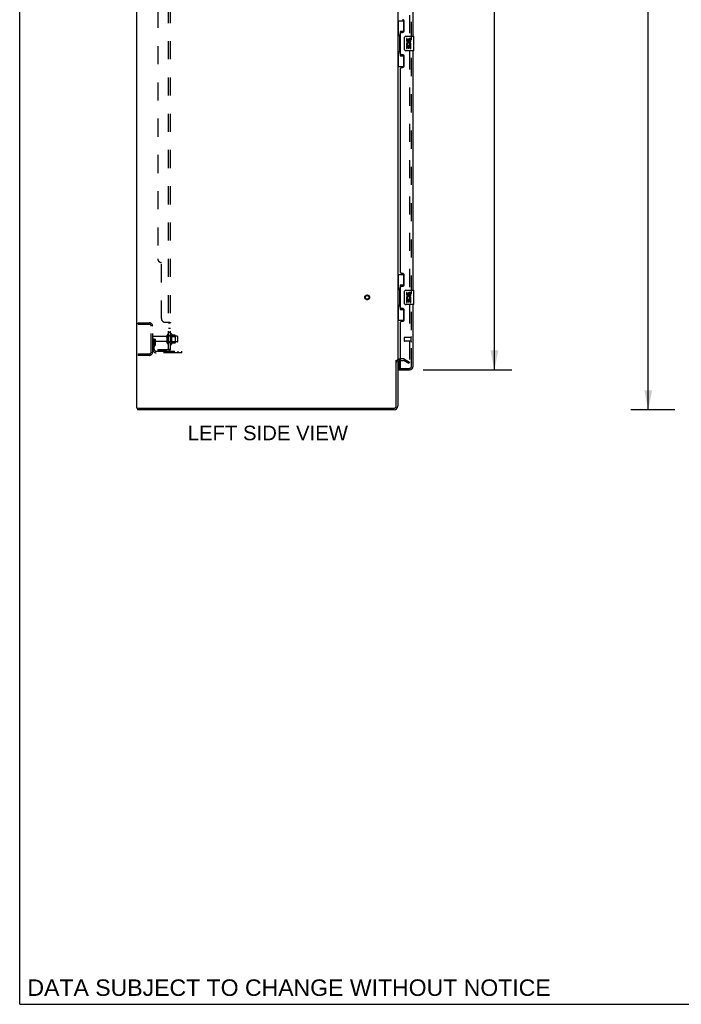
# Model space of a CAD drawing. Header units: inches. Extents: x 0 to 227, y 0 to 147.
# Tile 1 of 78: x 0 to 46, y 0 to 68. Entities that reach past the tile are written whole.
import ezdxf

# ---------------------------------------------------------------- set-up
doc = ezdxf.new("R2010")
doc.units = ezdxf.units.IN
doc.header["$LTSCALE"] = 12.505625
doc.header["$MEASUREMENT"] = 0
doc.linetypes.add('HIDDEN', pattern=[0.2, 0.1, -0.1])
doc.layers.get('0').update_dxf_attribs({"linetype": 'CONTINUOUS'})
for name, color, linetype in [('DEFAULT_2', 8, 'HIDDEN'), ('DIMENSIONS', 7, 'CONTINUOUS'), ('LEFTHAND_DOOR_ASSEMBLY', 7, 'CONTINUOUS'), ('RIGHTHAND_DOOR_ASSEMBLY', 7, 'CONTINUOUS'), ('SUBPANEL', 7, 'CONTINUOUS')]:
    doc.layers.add(name, color=color, linetype=linetype)
doc.styles.get("Standard").update_dxf_attribs({"font": 'arial.ttf'})
doc.dimstyles.new('DIMSTYLE_1', dxfattribs={"dimtxt": 1.003125, "dimasz": 1.3375, "dimexe": 0.09, "dimexo": 0.07, "dimgap": 0.0375, "dimtad": 0, "dimtih": 1, "dimtoh": 1, "dimzin": 4, "dimdsep": 46, "dimtxsty": 'Standard', "dimblk": '_FILLED', "dimblk1": '_FILLED', "dimblk2": '_FILLED', "dimcen": 0.09, "dimadec": 3, "dimazin": 1, "dimtfac": 1, "dimtdec": 3, "dimtofl": 0, "dimtmove": 0, "dimatfit": 3, "dimldrblk": '_FILLED', "dimfxl": 0, "dimtolj": 1, "dimtzin": 4, "dimarcsym": 0})

# ---------------------------------------------------------------- blocks, each defined once
blk = doc.blocks.new('_FILLED')
at = {"color": 0, "linetype": 'ByBlock'}
blk.add_solid([(0, 0), (-1, 0.2), (-1, -0.2)], dxfattribs=at)
blk = doc.blocks.new('*D9')
at = {"layer": 'DIMENSIONS', "color": 2, "linetype": 'Continuous'}
for p, q in [((27.815, 106.252), (33.94, 106.252)), ((32.736, 106.252), (32.736, 76.847)), ((32.736, 43.752), (32.736, 73.336)), ((27.815, 43.752), (33.94, 43.752))]:
    blk.add_line(p, q, dxfattribs=at)
at = {"layer": 'DIMENSIONS', "color": 2, "linetype": 'Continuous', "xscale": 1.3375, "yscale": 1.3375, "zscale": 1.3375}
for p, rotation in [((32.736, 106.252), 90), ((32.736, 43.752), 270)]:
    blk.add_blockref('_FILLED', p, dxfattribs=dict(at, rotation=rotation))
at = {"layer": 'DIMENSIONS', "color": 2, "linetype": 'Continuous', "insert": (32.736, 76.346), "char_height": 1.0031, "width": 5.13123, "attachment_point": 2, "line_spacing_factor": 0.9}
blk.add_mtext('62.50\\PDOORS', dxfattribs=at)
blk = doc.blocks.new('*D12')
at = {"layer": 'DIMENSIONS', "color": 2, "linetype": 'Continuous'}
for p, q in [((45.18, 109.002), (42.143, 109.002)), ((43.347, 109.002), (43.347, 76.005)), ((43.347, 41.002), (43.347, 73.999)), ((45.18, 41.002), (42.143, 41.002))]:
    blk.add_line(p, q, dxfattribs=at)
at = {"layer": 'DIMENSIONS', "color": 2, "linetype": 'Continuous', "xscale": 1.3375, "yscale": 1.3375, "zscale": 1.3375}
for p, rotation in [((43.347, 109.002), 90), ((43.347, 41.002), 270)]:
    blk.add_blockref('_FILLED', p, dxfattribs=dict(at, rotation=rotation))
at = {"layer": 'DIMENSIONS', "color": 2, "linetype": 'Continuous', "insert": (43.347, 75.503), "char_height": 1.0031, "width": 3.50534, "attachment_point": 2, "line_spacing_factor": 0.9}
blk.add_mtext('68.00', dxfattribs=at)

msp = doc.modelspace()

# ---------------------------------------------------------------- linework, layer by layer
at = {"color": 7, "linetype": 'Continuous'}
for p, q in [((0, 0), (0, 147.125)), ((25.964, 44.398), (26.068, 44.398)), ((8.12, 41.106), (8.12, 41.002)), ((8.124, 41.106), (8.158, 41.106)), ((0, 0), (227.375, 0))]:
    msp.add_line(p, q, dxfattribs=at)
at = {"color": 3, "linetype": 'Continuous'}
for p, q in [((8.068, 41.106), (8.068, 108.898)), ((26.068, 105.554), (26.068, 44.45)), ((25.964, 41.248), (25.964, 44.409)), ((26.068, 44.398), (26.068, 41.248)), ((26.272, 44.398), (26.21, 44.398)), ((8.068, 41.106), (8.124, 41.106)), ((25.821, 41.002), (8.12, 41.002)), ((8.158, 41.106), (25.821, 41.106))]:
    msp.add_line(p, q, dxfattribs=at)
for centre, radius, start, end in [((26.21, 44.255), 0.142, 90, 180), ((25.821, 41.248), 0.246, 270, 360), ((25.821, 41.248), 0.142, 270, 360)]:
    msp.add_arc(centre, radius, start, end, dxfattribs=at)
at = {"layer": 'DEFAULT_2', "color": 8, "linetype": 'HIDDEN'}
for p, q in [((26.88, 105.736), (26.88, 44.267)), ((8.172, 47.002), (8.925, 47.002)), ((8.172, 46.898), (8.172, 47.002)), ((8.172, 46.898), (8.925, 46.898)), ((9.068, 44.998), (9.068, 46.755)), ((9.172, 44.998), (9.172, 46.755)), ((10.397, 46.211), (10.397, 45.542)), ((10.467, 46.232), (10.467, 45.521)), ((9.276, 45.877), (9.172, 45.877)), ((10.099, 46.042), (9.202, 46.042)), ((10.099, 45.712), (9.202, 45.712)), ((9.26, 45.53), (9.211, 45.462)), ((9.262, 45.536), (9.262, 45.877)), ((9.262, 45.702), (9.366, 45.702)), ((9.276, 45.877), (9.366, 45.877)), ((9.276, 45.175), (9.276, 45.877)), ((9.366, 45.536), (9.366, 45.877)), ((10.162, 45.619), (10.162, 46.134)), ((10.272, 45.619), (10.272, 46.134)), ((10.867, 46.064), (10.272, 46.064)), ((10.867, 45.689), (10.272, 45.689)), ((10.417, 46.06), (10.397, 46.08)), ((10.417, 45.693), (10.397, 45.673)), ((10.417, 46.06), (10.713, 46.06)), ((10.417, 46.06), (10.417, 45.693)), ((10.417, 45.693), (10.713, 45.693)), ((10.722, 46.154), (10.495, 46.154)), ((10.722, 45.599), (10.495, 45.599)), ((10.713, 46.06), (10.733, 46.08)), ((10.713, 46.06), (10.713, 45.693)), ((10.713, 45.693), (10.733, 45.673)), ((10.733, 46.132), (10.733, 45.621)), ((10.897, 45.719), (10.897, 46.034)), ((8.172, 44.856), (8.925, 44.856)), ((8.172, 44.856), (8.172, 44.752)), ((9.344, 45.469), (9.295, 45.402)), ((9.418, 45.033), (11.172, 45.033)), ((11.172, 44.929), (9.418, 44.929)), ((10.669, 44.929), (10.669, 45.033)), ((10.925, 44.929), (10.925, 45.033)), ((11.172, 44.929), (11.172, 45.033)), ((8.925, 44.752), (8.172, 44.752)), ((26.472, 44.502), (26.21, 44.502)), ((26.272, 44.398), (26.472, 44.398)), ((26.828, 44.197), (26.489, 44.393)), ((26.541, 44.483), (26.88, 44.287)), ((26.88, 44.287), (26.828, 44.197)), ((26.855, 44.249), (26.857, 44.248))]:
    msp.add_line(p, q, dxfattribs=at)
for points in [[(26.863, 44.247), (26.863, 44.247), (26.861, 44.247), (26.859, 44.248), (26.857, 44.248)], [(26.88, 44.267), (26.88, 44.265), (26.88, 44.263), (26.879, 44.261), (26.879, 44.258), (26.878, 44.256), (26.876, 44.255), (26.875, 44.253), (26.874, 44.251), (26.872, 44.25), (26.87, 44.249), (26.869, 44.248), (26.867, 44.248), (26.865, 44.247), (26.863, 44.247)]]:
    msp.add_lwpolyline(points, dxfattribs=at)
for radius in [0.164, 0.124]:
    msp.add_circle((23.964, 48.752), radius, dxfattribs=at)
for centre, radius, start, end in [((8.925, 46.755), 0.246, 0, 90), ((8.925, 46.755), 0.142, 0, 90), ((10.217, 46.134), 0.055, 360, 180), ((10.435, 46.211), 0.0384, 34.44966, 180), ((9.867, 45.877), 0.698, 23.96793, 30.66313), ((9.202, 46.012), 0.03, 90, 180), ((9.202, 45.742), 0.03, 180, 270), ((9.252, 45.536), 0.01, 324.24611, 360), ((9.252, 45.536), 0.114, 324.24611, 360), ((10.099, 46.104), 0.0625, 270, 360), ((10.099, 45.649), 0.0625, 0, 90), ((10.217, 45.619), 0.055, 180, 0), ((10.435, 45.542), 0.0384, 180, 325.55034), ((9.867, 45.877), 0.698, 329.33687, 336.03207), ((10.513, 46.164), 0.01, 203.96793, 270), ((10.513, 45.589), 0.01, 90, 156.03207), ((10.722, 46.144), 0.01, 5.19383, 90), ((10.722, 45.609), 0.01, 270, 354.80617), ((10.592, 46.132), 0.141, 0, 5.20805), ((10.592, 45.621), 0.141, 354.79195, 360), ((10.867, 46.034), 0.03, 359.99999, 90), ((10.867, 45.719), 0.03, 270, 0.00001), ((8.925, 44.998), 0.246, 270, 360), ((8.925, 44.998), 0.142, 270, 360), ((9.38, 45.341), 0.208, 144.24611, 180), ((9.418, 45.175), 0.246, 180, 270), ((9.38, 45.341), 0.104, 144.24611, 180), ((9.418, 45.175), 0.142, 180, 270), ((26.21, 44.255), 0.246, 90, 180), ((26.472, 44.365), 0.137, 60, 90), ((26.472, 44.365), 0.033, 60, 90)]:
    msp.add_arc(centre, radius, start, end, dxfattribs=at)
at = {"layer": 'LEFTHAND_DOOR_ASSEMBLY', "color": 8, "linetype": 'HIDDEN'}
for p, q in [((27.022, 43.998), (27.022, 106.005)), ((26.522, 45.97), (26.522, 45.742)), ((26.979, 45.98), (26.532, 45.98)), ((26.979, 45.732), (26.532, 45.732)), ((26.979, 45.998), (26.979, 45.714)), ((26.292, 43.856), (26.879, 43.856))]:
    msp.add_line(p, q, dxfattribs=at)
at = {"layer": 'LEFTHAND_DOOR_ASSEMBLY', "color": 3, "linetype": 'Continuous'}
for p, q in [((27.126, 66.752), (27.126, 83.252)), ((26.522, 67.149), (26.522, 67.769)), ((26.272, 65.544), (26.272, 66.959)), ((26.332, 67.019), (26.392, 67.019)), ((26.392, 65.484), (26.332, 65.484)), ((26.522, 64.734), (26.522, 65.354)), ((27.126, 49.252), (27.126, 65.752)), ((26.272, 50.459), (26.272, 64.544)), ((26.332, 64.604), (26.392, 64.604)), ((26.392, 50.399), (26.332, 50.399)), ((26.522, 49.649), (26.522, 50.269)), ((26.272, 48.044), (26.272, 49.459)), ((26.332, 49.519), (26.392, 49.519)), ((27.126, 43.998), (27.126, 48.252)), ((26.392, 47.984), (26.332, 47.984)), ((26.522, 47.234), (26.522, 47.854)), ((26.272, 43.876), (26.272, 47.044)), ((26.332, 47.104), (26.392, 47.104)), ((26.147, 43.752), (26.879, 43.752))]:
    msp.add_line(p, q, dxfattribs=at)
at = {"layer": 'LEFTHAND_DOOR_ASSEMBLY', "color": 7, "linetype": 'Continuous'}
for p, q in [((26.068, 67.827), (26.508, 67.827)), ((26.107, 67.827), (26.107, 66.802)), ((26.472, 67.827), (26.472, 67.047)), ((26.085, 66.802), (26.208, 66.802)), ((26.085, 66.802), (26.085, 65.702)), ((26.208, 66.832), (26.208, 66.852)), ((26.208, 65.702), (26.208, 66.802)), ((26.472, 67.092), (26.245, 67.092)), ((26.245, 67.092), (26.245, 65.412)), ((26.531, 65.852), (26.531, 66.652)), ((26.631, 66.752), (27.171, 66.752)), ((26.731, 66.597), (26.668, 66.597)), ((26.668, 66.597), (26.668, 66.461)), ((26.731, 66.461), (26.731, 66.597)), ((27.186, 65.767), (27.186, 66.737)), ((26.687, 66.136), (26.668, 66.136)), ((26.668, 66.136), (26.668, 65.906)), ((26.668, 65.906), (26.731, 65.906)), ((26.721, 66.136), (26.748, 66.155)), ((26.721, 66.136), (26.983, 66.136)), ((26.731, 66.073), (26.796, 66.073)), ((26.731, 65.906), (26.731, 66.073)), ((26.796, 66.524), (26.796, 66.455)), ((26.796, 66.073), (26.796, 65.937)), ((26.796, 65.937), (26.857, 65.937)), ((26.857, 66.461), (26.857, 66.503)), ((26.857, 66.073), (26.92, 66.073)), ((26.857, 65.937), (26.857, 66.073)), ((26.912, 66.172), (26.97, 66.147)), ((26.92, 66.503), (26.92, 66.367)), ((26.92, 66.367), (26.983, 66.367)), ((26.92, 66.073), (26.92, 65.906)), ((26.92, 65.906), (26.983, 65.906)), ((26.983, 66.367), (26.983, 66.503)), ((26.983, 65.906), (26.983, 66.136)), ((26.085, 65.702), (26.208, 65.702)), ((26.107, 65.702), (26.107, 64.677)), ((26.208, 65.651), (26.208, 65.671)), ((26.245, 65.412), (26.472, 65.412)), ((26.472, 65.457), (26.472, 64.677)), ((27.171, 65.752), (26.631, 65.752)), ((26.068, 64.677), (26.508, 64.677)), ((26.068, 50.327), (26.508, 50.327)), ((26.107, 50.327), (26.107, 49.302)), ((26.472, 50.327), (26.472, 49.547)), ((26.472, 49.592), (26.245, 49.592)), ((26.245, 49.592), (26.245, 47.912)), ((26.085, 49.302), (26.208, 49.302)), ((26.085, 49.302), (26.085, 48.202)), ((26.208, 49.332), (26.208, 49.352)), ((26.208, 48.202), (26.208, 49.302)), ((26.531, 48.352), (26.531, 49.152)), ((26.631, 49.252), (27.171, 49.252)), ((26.731, 49.097), (26.668, 49.097)), ((26.668, 49.097), (26.668, 48.961)), ((26.731, 48.961), (26.731, 49.097)), ((26.796, 49.024), (26.796, 48.955)), ((26.857, 48.961), (26.857, 49.003)), ((26.92, 49.003), (26.92, 48.867)), ((26.983, 48.867), (26.983, 49.003)), ((27.186, 48.267), (27.186, 49.237)), ((27.171, 48.252), (26.631, 48.252)), ((26.687, 48.636), (26.668, 48.636)), ((26.668, 48.636), (26.668, 48.406)), ((26.668, 48.406), (26.731, 48.406)), ((26.721, 48.636), (26.748, 48.655)), ((26.721, 48.636), (26.983, 48.636)), ((26.731, 48.573), (26.796, 48.573)), ((26.731, 48.406), (26.731, 48.573)), ((26.796, 48.573), (26.796, 48.437)), ((26.796, 48.437), (26.857, 48.437)), ((26.857, 48.573), (26.92, 48.573)), ((26.857, 48.437), (26.857, 48.573)), ((26.912, 48.672), (26.97, 48.647)), ((26.92, 48.867), (26.983, 48.867)), ((26.92, 48.573), (26.92, 48.406)), ((26.92, 48.406), (26.983, 48.406)), ((26.983, 48.406), (26.983, 48.636)), ((26.085, 48.202), (26.208, 48.202)), ((26.107, 48.202), (26.107, 47.177)), ((26.208, 48.151), (26.208, 48.171)), ((26.245, 47.912), (26.472, 47.912)), ((26.472, 47.957), (26.472, 47.177)), ((26.068, 47.177), (26.508, 47.177)), ((26.147, 44.383), (26.147, 43.876)), ((26.147, 43.856), (26.292, 43.856)), ((26.147, 43.856), (26.147, 43.752))]:
    msp.add_line(p, q, dxfattribs=at)
for points in [[(26.245, 67.068), (26.245, 67.065), (26.245, 67.061), (26.246, 67.057), (26.248, 67.053), (26.249, 67.048), (26.251, 67.043), (26.254, 67.037), (26.257, 67.031), (26.26, 67.025), (26.264, 67.018), (26.268, 67.01), (26.273, 67.003), (26.278, 66.994), (26.281, 66.991)], [(26.531, 66.652), (26.531, 66.658), (26.532, 66.664), (26.533, 66.67), (26.534, 66.676), (26.536, 66.682), (26.538, 66.688)], [(26.281, 65.513), (26.278, 65.509), (26.273, 65.501), (26.268, 65.493), (26.264, 65.485), (26.26, 65.479), (26.257, 65.472), (26.254, 65.466), (26.251, 65.461), (26.249, 65.455), (26.248, 65.451), (26.246, 65.446), (26.245, 65.442), (26.245, 65.439), (26.245, 65.435)], [(26.538, 65.815), (26.536, 65.821), (26.534, 65.827), (26.533, 65.833), (26.532, 65.839), (26.531, 65.845), (26.531, 65.852)], [(26.245, 49.568), (26.245, 49.565), (26.245, 49.561), (26.246, 49.557), (26.248, 49.553), (26.249, 49.548), (26.251, 49.543), (26.254, 49.537), (26.257, 49.531), (26.26, 49.525), (26.264, 49.518), (26.268, 49.51), (26.273, 49.503), (26.278, 49.494), (26.281, 49.491)], [(26.531, 49.152), (26.531, 49.158), (26.532, 49.164), (26.533, 49.17), (26.534, 49.176), (26.536, 49.182), (26.538, 49.188)], [(26.538, 48.315), (26.536, 48.321), (26.534, 48.327), (26.533, 48.333), (26.532, 48.339), (26.531, 48.345), (26.531, 48.352)], [(26.281, 48.013), (26.278, 48.009), (26.273, 48.001), (26.268, 47.993), (26.264, 47.985), (26.26, 47.979), (26.257, 47.972), (26.254, 47.966), (26.251, 47.961), (26.249, 47.955), (26.248, 47.951), (26.246, 47.946), (26.245, 47.942), (26.245, 47.939), (26.245, 47.935)]]:
    msp.add_lwpolyline(points, dxfattribs=at)
at = {"layer": 'LEFTHAND_DOOR_ASSEMBLY', "color": 3, "linetype": 'Continuous'}
for centre, radius, start, end in [((26.392, 67.769), 0.13, 0, 90), ((26.332, 66.959), 0.06, 90, 180), ((26.392, 67.149), 0.13, 270, 360), ((26.332, 65.544), 0.06, 180, 270), ((26.392, 65.354), 0.13, 0, 90), ((26.332, 64.544), 0.06, 90, 180), ((26.392, 64.734), 0.13, 270, 360), ((26.332, 50.459), 0.06, 180, 270), ((26.392, 50.269), 0.13, 0, 90), ((26.392, 49.649), 0.13, 270, 360), ((26.332, 49.459), 0.06, 90, 180), ((26.332, 48.044), 0.06, 180, 270), ((26.392, 47.854), 0.13, 0, 90), ((26.332, 47.044), 0.06, 90, 180), ((26.392, 47.234), 0.13, 270, 360), ((26.292, 43.876), 0.02, 180, 270), ((26.879, 43.998), 0.246, 270, 360)]:
    msp.add_arc(centre, radius, start, end, dxfattribs=at)
at = {"layer": 'LEFTHAND_DOOR_ASSEMBLY', "color": 7, "linetype": 'Continuous'}
for centre, radius, start, end in [((26.631, 66.652), 0.1, 90, 158.79459), ((26.888, 66.503), 0.0943, 68.69989, 167.43379), ((26.888, 66.503), 0.0943, 0, 68.67039), ((27.171, 66.737), 0.015, 0, 90), ((26.763, 66.461), 0.0943, 180, 360), ((26.822, 66.209), 0.154, 161.41988, 206.19629), ((26.826, 66.21), 0.157, 336.59665, 161.87913), ((26.826, 66.21), 0.157, 205.73705, 207.8532), ((26.763, 66.461), 0.0314, 180, 261.22946), ((26.826, 66.21), 0.0943, 336.59665, 215.11217), ((26.762, 66.466), 0.0362, 263.42855, 341.76278), ((26.888, 66.503), 0.0314, 0, 180.04847), ((26.631, 65.852), 0.1, 201.20502, 270), ((27.171, 65.767), 0.015, 270, 360), ((26.631, 49.152), 0.1, 90, 158.79459), ((26.763, 48.961), 0.0943, 180, 360), ((26.763, 48.961), 0.0314, 180, 261.22946), ((26.762, 48.966), 0.0362, 263.42855, 341.76278), ((26.888, 49.003), 0.0943, 68.69989, 167.43379), ((26.888, 49.003), 0.0314, 0, 180.04847), ((26.888, 49.003), 0.0943, 0, 68.67039), ((27.171, 49.237), 0.015, 0, 90), ((26.631, 48.352), 0.1, 201.20502, 270), ((26.822, 48.709), 0.154, 161.41988, 206.19629), ((26.826, 48.71), 0.157, 336.59665, 161.87913), ((26.826, 48.71), 0.157, 205.73705, 207.8532), ((26.826, 48.71), 0.0943, 336.59665, 215.11217), ((27.171, 48.267), 0.015, 270, 360), ((26.167, 43.876), 0.02, 180, 270), ((26.962, 44.142), 0.26, 267.39527, 270)]:
    msp.add_arc(centre, radius, start, end, dxfattribs=at)
at = {"layer": 'LEFTHAND_DOOR_ASSEMBLY', "color": 8, "linetype": 'HIDDEN'}
for centre, radius, start, end in [((26.532, 45.97), 0.01, 90, 180), ((26.532, 45.742), 0.01, 180, 270), ((27, 45.998), 0.0215, 0, 180), ((27, 45.714), 0.0215, 180, 360), ((26.879, 43.998), 0.142, 270, 360)]:
    msp.add_arc(centre, radius, start, end, dxfattribs=at)
at = {"layer": 'LEFTHAND_DOOR_ASSEMBLY', "color": 7, "linetype": 'Continuous'}
for centre, start_param, end_param in [((26.312, 66.842), 0.699287, 1.51401), ((26.312, 66.842), -4.655602, -3.84088), ((26.312, 65.661), 0.699287, 1.51401), ((26.312, 65.661), -4.655602, -3.84088), ((26.312, 49.342), 0.699287, 1.51401), ((26.312, 49.342), -4.655602, -3.84088), ((26.312, 48.161), 0.699287, 1.51401), ((26.312, 48.161), -4.655602, -3.84088)]:
    msp.add_ellipse(centre, major_axis=(0, 0.18), ratio=0.579493, start_param=start_param, end_param=end_param, dxfattribs=at)
at = {"layer": 'RIGHTHAND_DOOR_ASSEMBLY', "color": 8, "linetype": 'HIDDEN'}
for p, q in [((27.022, 43.998), (27.022, 106.005)), ((26.292, 43.856), (26.879, 43.856))]:
    msp.add_line(p, q, dxfattribs=at)
msp.add_arc((26.879, 43.998), 0.142, 270, 360, dxfattribs=at)
at = {"layer": 'SUBPANEL', "color": 8, "linetype": 'HIDDEN'}
for p, q in [((10.272, 45.158), (10.272, 104.845)), ((10.397, 45.158), (10.397, 104.845)), ((9.522, 98.595), (9.522, 51.408)), ((9.772, 47.283), (9.772, 51.158)), ((10.022, 47.033), (10.343, 47.033)), ((10.259, 47.012), (10.261, 47.01)), ((10.272, 46.998), (10.397, 46.998)), ((10.272, 46.636), (10.397, 46.636)), ((10.272, 46.355), (10.397, 46.355)), ((10.272, 46.127), (10.397, 46.127)), ((10.272, 45.627), (10.397, 45.627)), ((9.522, 45.158), (10.16, 45.158)), ((9.522, 45.158), (9.522, 45.033)), ((10.16, 45.033), (9.522, 45.033)), ((9.772, 45.158), (9.772, 45.033)), ((10.343, 45.119), (10.246, 45.199)), ((10.268, 45.181), (10.268, 45.181)), ((10.271, 45.178), (10.272, 45.178)), ((10.272, 45.158), (10.397, 45.158))]:
    msp.add_line(p, q, dxfattribs=at)
for points in [[(10.246, 47.033), (10.246, 47.031), (10.246, 47.029), (10.246, 47.028), (10.246, 47.026), (10.246, 47.025), (10.247, 47.023), (10.248, 47.021), (10.249, 47.02), (10.251, 47.019), (10.252, 47.017), (10.254, 47.016), (10.255, 47.014), (10.257, 47.013), (10.259, 47.012)], [(10.246, 47.033), (10.246, 47.031), (10.246, 47.029)], [(10.246, 47.026), (10.246, 47.025), (10.247, 47.023), (10.248, 47.021), (10.249, 47.02), (10.251, 47.019), (10.252, 47.017), (10.254, 47.016), (10.255, 47.014)], [(10.261, 47.01), (10.263, 47.009), (10.265, 47.008), (10.267, 47.006), (10.268, 47.005), (10.27, 47.003), (10.271, 47.002), (10.271, 47), (10.272, 46.999), (10.272, 46.998)], [(10.265, 47.008), (10.267, 47.006), (10.268, 47.005)], [(10.27, 47.003), (10.271, 47.002), (10.271, 47), (10.272, 46.999), (10.272, 46.998)], [(10.343, 47.033), (10.345, 47.031), (10.347, 47.03), (10.35, 47.028), (10.353, 47.027), (10.356, 47.025), (10.36, 47.023), (10.363, 47.022)], [(10.345, 47.031), (10.347, 47.03), (10.35, 47.028)], [(10.363, 47.022), (10.371, 47.019), (10.374, 47.017), (10.378, 47.016)], [(10.378, 47.016), (10.381, 47.014), (10.384, 47.013), (10.386, 47.011), (10.389, 47.009), (10.391, 47.007), (10.393, 47.006), (10.395, 47.004), (10.396, 47.002), (10.396, 47), (10.397, 46.999), (10.397, 46.998)], [(10.384, 47.013), (10.386, 47.011), (10.389, 47.009), (10.391, 47.007), (10.393, 47.006), (10.395, 47.004), (10.396, 47.002), (10.396, 47), (10.397, 46.999), (10.397, 46.998)], [(10.246, 45.199), (10.246, 45.198), (10.246, 45.197), (10.246, 45.196), (10.246, 45.196), (10.246, 45.194), (10.247, 45.193), (10.248, 45.192), (10.249, 45.19), (10.251, 45.189), (10.252, 45.187), (10.254, 45.185), (10.257, 45.181)], [(10.257, 45.181), (10.259, 45.179), (10.261, 45.177), (10.263, 45.175), (10.265, 45.173), (10.267, 45.17), (10.268, 45.168), (10.27, 45.166), (10.271, 45.163), (10.271, 45.161), (10.272, 45.16), (10.272, 45.158)], [(10.331, 45.158), (10.332, 45.158), (10.331, 45.158), (10.331, 45.158), (10.331, 45.158), (10.33, 45.158), (10.33, 45.158), (10.329, 45.158), (10.329, 45.158), (10.328, 45.158), (10.328, 45.158), (10.327, 45.158), (10.326, 45.159), (10.326, 45.159), (10.325, 45.159), (10.324, 45.159), (10.324, 45.159), (10.323, 45.159), (10.322, 45.159), (10.321, 45.16), (10.321, 45.16), (10.32, 45.16), (10.319, 45.16), (10.318, 45.16), (10.317, 45.16), (10.317, 45.161), (10.316, 45.161), (10.315, 45.161), (10.314, 45.161), (10.313, 45.162), (10.313, 45.162), (10.312, 45.162), (10.311, 45.162), (10.31, 45.163), (10.309, 45.163), (10.308, 45.163), (10.307, 45.163), (10.307, 45.164), (10.306, 45.164), (10.305, 45.164), (10.304, 45.165), (10.303, 45.165), (10.302, 45.165), (10.301, 45.165), (10.3, 45.166), (10.299, 45.166), (10.298, 45.167), (10.297, 45.167), (10.296, 45.167), (10.295, 45.168), (10.294, 45.168), (10.293, 45.168), (10.292, 45.169), (10.291, 45.169), (10.29, 45.17), (10.289, 45.17), (10.288, 45.171), (10.287, 45.171), (10.286, 45.171), (10.285, 45.172), (10.284, 45.172), (10.283, 45.173), (10.282, 45.173), (10.282, 45.173), (10.281, 45.174), (10.28, 45.174), (10.279, 45.175), (10.278, 45.175), (10.278, 45.175), (10.277, 45.176), (10.276, 45.176), (10.275, 45.177), (10.275, 45.177), (10.274, 45.177), (10.273, 45.178), (10.273, 45.178), (10.272, 45.178), (10.271, 45.179), (10.271, 45.179), (10.27, 45.179), (10.269, 45.18), (10.269, 45.18), (10.268, 45.18), (10.268, 45.181), (10.268, 45.181), (10.268, 45.181)], [(10.268, 45.181), (10.268, 45.181), (10.268, 45.181), (10.268, 45.181), (10.269, 45.18), (10.269, 45.18), (10.269, 45.18), (10.27, 45.179), (10.27, 45.179), (10.271, 45.179), (10.271, 45.178)], [(10.328, 45.158), (10.329, 45.158), (10.329, 45.158), (10.33, 45.158), (10.33, 45.158), (10.331, 45.158), (10.331, 45.158), (10.331, 45.158), (10.331, 45.158)], [(10.343, 45.119), (10.345, 45.122), (10.347, 45.124), (10.35, 45.126), (10.353, 45.128), (10.356, 45.13), (10.36, 45.131), (10.363, 45.133), (10.367, 45.135), (10.374, 45.138)], [(10.374, 45.138), (10.378, 45.139), (10.381, 45.141), (10.384, 45.142), (10.386, 45.144), (10.389, 45.146), (10.391, 45.147), (10.393, 45.149), (10.395, 45.151), (10.396, 45.153), (10.396, 45.155), (10.397, 45.156), (10.397, 45.158)]]:
    msp.add_lwpolyline(points, dxfattribs=at)
for centre, radius, start, end in [((9.772, 51.408), 0.25, 180, 270), ((10.022, 47.283), 0.25, 180, 270), ((10.16, 45.27), 0.237, 270, 360), ((10.16, 45.27), 0.112, 270, 360)]:
    msp.add_arc(centre, radius, start, end, dxfattribs=at)

# ---------------------------------------------------------------- texts
at = {"layer": 'DIMENSIONS', "color": 2, "linetype": 'Continuous', "attachment_point": 2, "line_spacing_factor": 0.9}
for s, insert, char_height, width in [('LEFT SIDE VIEW', (17.112, 39.902), 1.00313, 11.03065), ('DATA SUBJECT TO CHANGE WITHOUT NOTICE', (18.578, 1.718), 1.13688, 36.01654)]:
    msp.add_mtext(s, dxfattribs=dict(at, insert=insert, char_height=char_height, width=width))

# ---------------------------------------------------------------- dimensions: what is measured, and where the dimension line sits
at = {"layer": 'DIMENSIONS', "color": 2, "linetype": 'Continuous'}
dim = msp.add_linear_dim(base=(43.347, 41.002), p1=(45.25, 109.002), p2=(45.25, 41.002), angle=270, dimstyle='DIMSTYLE_1', dxfattribs=at)
dim.commit()
dim.dimension.update_dxf_attribs({"geometry": '*D12', "text_midpoint": (43.34, 74.996), "dimtype": 160})
dim = msp.add_linear_dim(base=(32.736, 43.752), p1=(27.745, 106.252), p2=(27.745, 43.752), angle=270, text='<>\\PDOORS', dimstyle='DIMSTYLE_1', dxfattribs=at)
dim.commit()
dim.dimension.update_dxf_attribs({"geometry": '*D9', "text_midpoint": (32.736, 75.092), "dimtype": 160})

doc.saveas('drawing.dxf')
